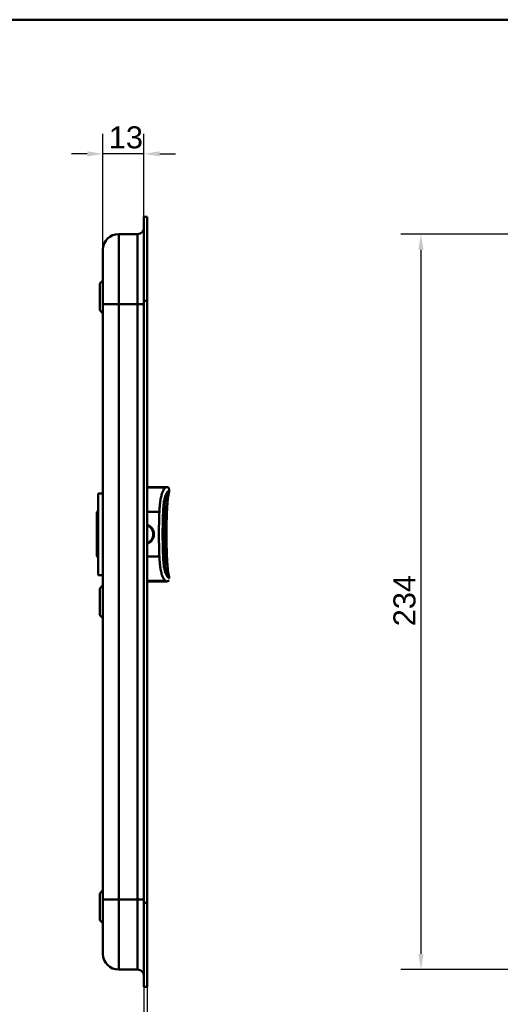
# Model space of a CAD drawing. Header units: millimetres. Extents: x 20 to 833, y 20 to 574.
# Tile 11 of 12: x 383 to 536, y 261 to 574. Entities that reach past the tile are written whole.
import ezdxf

# ---------------------------------------------------------------- set-up
doc = ezdxf.new("R2010")
doc.units = ezdxf.units.MM
doc.header["$LTSCALE"] = 2
for name, color, linetype, lineweight in [('Bemaßungen(DIN)', 7, 'Continuous', 25), ('Sichtbare Kanten(DIN)', 7, 'Continuous', 50), ('Sichtbare tangentiale Kanten(DIN)', 7, 'Continuous', 50), ('Skizziergeometrie(DIN)', 7, 'Continuous', 50)]:
    doc.layers.add(name, color=color, linetype=linetype, lineweight=lineweight)
doc.styles.add('STANDARD-DIN~0', font='arial.ttf')
doc.dimstyles.new('CAD-LAN', dxfattribs={"dimscale": 2, "dimtxt": 3.5, "dimasz": 2.5, "dimexe": 3.175, "dimexo": 0, "dimgap": 0.8, "dimtad": 1, "dimrnd": 1e-08, "dimtxsty": 'STANDARD-DIN~0', "dimcen": 0.09, "dimdle": 10, "dimclrd": 250, "dimclre": 250, "dimclrt": 250, "dimadec": 0, "dimazin": 2, "dimtfac": 1, "dimtmove": 0, "dimatfit": 3, "dimfxl": 1, "dimtolj": 1, "dimtzin": 0, "dimlwd": 25, "dimlwe": 25, "dimarcsym": 0})

# ---------------------------------------------------------------- blocks, each defined once
blk = doc.blocks.new('Ränder Standardrahmen')
at = {"layer": 'Skizziergeometrie(DIN)', "flags": 128}
blk.add_lwpolyline([(10, 10), (10, 287), (410, 287), (410, 10), (10, 10)], dxfattribs=at)
blk = doc.blocks.new('*D18')
at = {"layer": 'Bemaßungen(DIN)', "color": 250, "linetype": 'Continuous', "lineweight": 25, "true_color": 0x3f3f3f, "transparency": 16777216}
for p, q in [((409.8, 500.82), (409.8, 537.67)), ((422.83, 511.32), (422.83, 537.67)), ((404.8, 531.32), (399.8, 531.32)), ((422.83, 531.32), (409.8, 531.32)), ((427.83, 531.32), (432.83, 531.32))]:
    blk.add_line(p, q, dxfattribs=at)
at = {"layer": 'Bemaßungen(DIN)', "color": 250, "linetype": 'Continuous', "true_color": 0x3f3f3f, "transparency": 16777216}
for points in [[(404.8, 532.15), (404.8, 530.49), (409.8, 531.32)], [(427.83, 532.15), (427.83, 530.49), (422.83, 531.32)]]:
    blk.add_solid(points, dxfattribs=at)
at = {"layer": 'Defpoints', "color": 0, "linetype": 'Continuous', "transparency": 16777216}
for p in [(409.8, 531.32), (422.83, 511.32), (409.8, 500.82)]:
    blk.add_point(p, dxfattribs=at)
at = {"layer": 'Bemaßungen(DIN)', "color": 250, "linetype": 'Continuous', "lineweight": 25, "true_color": 0x3f3f3f, "transparency": 16777216, "insert": (411.63, 540.07), "char_height": 7, "attachment_point": 1, "style": 'STANDARD-DIN~0'}
blk.add_mtext('\\A1;13', dxfattribs=at)
blk = doc.blocks.new('*D19')
at = {"layer": 'Bemaßungen(DIN)', "color": 250, "linetype": 'Continuous', "lineweight": 25, "true_color": 0x3f3f3f, "transparency": 16777216}
for p, q in [((422.83, 266.32), (422.83, 239.97)), ((423.8, 266.32), (423.8, 239.97)), ((417.83, 246.32), (412.83, 246.32)), ((422.83, 246.32), (423.8, 246.32)), ((428.8, 246.32), (433.8, 246.32))]:
    blk.add_line(p, q, dxfattribs=at)
at = {"layer": 'Bemaßungen(DIN)', "color": 250, "linetype": 'Continuous', "true_color": 0x3f3f3f, "transparency": 16777216}
for points in [[(417.83, 247.15), (417.83, 245.49), (422.83, 246.32)], [(428.8, 247.15), (428.8, 245.49), (423.8, 246.32)]]:
    blk.add_solid(points, dxfattribs=at)
at = {"layer": 'Defpoints', "color": 0, "linetype": 'Continuous', "transparency": 16777216}
for p in [(422.83, 266.32), (423.8, 266.32), (423.8, 246.32)]:
    blk.add_point(p, dxfattribs=at)
at = {"layer": 'Bemaßungen(DIN)', "color": 250, "linetype": 'Continuous', "lineweight": 25, "true_color": 0x3f3f3f, "transparency": 16777216, "insert": (422.03, 254.95), "char_height": 7, "attachment_point": 1, "style": 'STANDARD-DIN~0'}
blk.add_mtext('\\A1;1', dxfattribs=at)
blk = doc.blocks.new('*D25')
at = {"layer": 'Bemaßungen(DIN)', "color": 250, "linetype": 'Continuous', "lineweight": 25, "true_color": 0x3f3f3f, "transparency": 16777216}
for p, q in [((578.87, 505.82), (504.52, 505.82)), ((510.87, 500.82), (510.87, 276.82)), ((578.87, 271.82), (504.52, 271.82))]:
    blk.add_line(p, q, dxfattribs=at)
at = {"layer": 'Bemaßungen(DIN)', "color": 250, "linetype": 'Continuous', "true_color": 0x3f3f3f, "transparency": 16777216}
for points in [[(510.04, 500.82), (511.7, 500.82), (510.87, 505.82)], [(510.04, 276.82), (511.7, 276.82), (510.87, 271.82)]]:
    blk.add_solid(points, dxfattribs=at)
at = {"layer": 'Defpoints', "color": 0, "linetype": 'Continuous', "transparency": 16777216}
for p in [(578.87, 505.82), (510.87, 271.82), (578.87, 271.82)]:
    blk.add_point(p, dxfattribs=at)
at = {"layer": 'Bemaßungen(DIN)', "color": 250, "linetype": 'Continuous', "lineweight": 25, "true_color": 0x3f3f3f, "transparency": 16777216, "insert": (502.12, 381.04), "char_height": 7, "attachment_point": 1, "rotation": 90, "style": 'STANDARD-DIN~0'}
blk.add_mtext('\\A1;234', dxfattribs=at)

msp = doc.modelspace()

# ---------------------------------------------------------------- linework, layer by layer
at = {"layer": 'Sichtbare Kanten(DIN)'}
for p, q in [((422.833, 484.537), (422.833, 511.321)), ((423.803, 511.321), (422.833, 511.321)), ((423.803, 511.321), (423.803, 484.537)), ((422.803, 484.537), (422.803, 510.321)), ((422.833, 510.321), (422.803, 510.321)), ((420.803, 505.821), (414.803, 505.821)), ((408.803, 490.071), (409.803, 491.071)), ((408.803, 481.571), (408.803, 490.071)), ((409.803, 483.537), (409.803, 294.105)), ((422.803, 293.105), (422.803, 484.537)), ((422.833, 293.106), (422.833, 484.537)), ((423.803, 484.537), (423.803, 293.106)), ((408.803, 481.571), (409.803, 480.571)), ((408.303, 423.321), (408.303, 397.321)), ((408.303, 423.321), (409.803, 423.321)), ((429.812, 425.318), (423.803, 425.318)), ((429.812, 425.318), (429.812, 425.318)), ((430.802, 424.328), (430.802, 423.87)), ((430.802, 424.328), (430.802, 424.328)), ((430.802, 423.868), (430.802, 423.868)), ((429.47, 420.38), (429.47, 420.381)), ((407.803, 417.321), (408.303, 417.821)), ((407.803, 417.321), (407.803, 403.321)), ((407.803, 403.321), (408.303, 402.821)), ((429.47, 400.253), (429.47, 400.253)), ((408.303, 397.321), (409.803, 397.321)), ((429.812, 395.318), (423.803, 395.318)), ((430.802, 396.766), (430.802, 396.308)), ((408.803, 393.071), (409.803, 394.071)), ((408.803, 384.571), (408.803, 393.071)), ((408.803, 384.571), (409.803, 383.571)), ((408.803, 296.071), (409.803, 297.071)), ((408.803, 287.571), (408.803, 296.071)), ((422.803, 267.321), (422.803, 293.105)), ((422.833, 266.321), (422.833, 293.106)), ((423.803, 293.106), (423.803, 266.321)), ((408.803, 287.571), (409.803, 286.571)), ((420.803, 271.821), (414.803, 271.821)), ((422.803, 267.321), (422.833, 267.321)), ((423.803, 266.321), (422.833, 266.321))]:
    msp.add_line(p, q, dxfattribs=at)
for points, degree in [([(422.803, 507.821), (422.802, 506.716), (421.907, 505.821), (420.803, 505.821)], 3), ([(409.803, 500.821), (409.803, 503.583), (412.041, 505.821), (414.803, 505.821)], 3), ([(429.812, 425.318), (429.812, 425.318), (429.812, 425.318), (429.812, 425.318), (429.812, 425.318), (429.812, 425.318)], 5), ([(430.752, 423.545), (430.752, 423.546), (430.752, 423.546), (430.753, 423.546), (430.753, 423.547), (430.753, 423.547)], 5), ([(430.802, 424.328), (430.802, 424.328), (430.802, 424.328), (430.802, 424.328), (430.802, 424.328), (430.802, 424.328)], 5), ([(430.802, 423.87), (430.802, 423.87), (430.802, 423.87), (430.802, 423.87), (430.802, 423.87), (430.802, 423.87)], 5), ([(430.253, 419.621), (430.19, 418.717), (430.137, 417.73), (430.093, 416.676), (430.058, 415.572), (430.032, 414.435)], 5), ([(430.032, 406.209), (430.058, 405.067), (430.093, 403.959), (430.137, 402.902), (430.191, 401.912), (430.253, 401.005)], 5), ([(424.593, 395.318), (424.529, 395.318), (424.463, 395.318), (424.397, 395.318), (424.33, 395.318), (424.263, 395.318)], 5), ([(429.812, 395.318), (429.812, 395.318), (429.812, 395.318), (429.812, 395.318)], 3), ([(430.29, 395.349), (429.906, 395.264), (429.972, 395.317), (429.817, 395.318)], 3), ([(430.753, 397.089), (430.753, 397.089), (430.753, 397.089), (430.752, 397.09), (430.752, 397.09), (430.752, 397.091)], 5), ([(430.802, 396.767), (430.802, 396.767), (430.802, 396.767), (430.802, 396.767)], 3), ([(430.802, 396.766), (430.802, 396.766), (430.802, 396.766), (430.802, 396.766), (430.802, 396.766), (430.802, 396.766)], 5), ([(414.803, 271.821), (412.041, 271.821), (409.803, 274.06), (409.803, 276.821)], 3), ([(422.803, 269.821), (422.803, 270.926), (421.907, 271.821), (420.803, 271.821)], 3)]:
    msp.add_open_spline(points, degree=degree, dxfattribs=at)
for points, knots in [([(409.803, 500.821), (409.803, 500.821), (409.803, 500.821), (409.803, 500.821), (409.803, 500.821), (409.803, 500.821), (409.803, 500.812), (409.803, 500.807), (409.803, 500.8), (409.803, 500.789), (409.803, 500.779), (409.803, 500.765), (409.803, 500.747), (409.803, 500.746), (409.803, 500.746), (409.803, 500.745), (409.803, 500.708), (409.803, 500.654), (409.803, 500.575), (409.803, 500.574), (409.803, 500.573), (409.803, 500.572), (409.803, 500.492), (409.803, 500.388), (409.803, 500.254), (409.803, 500.253), (409.803, 500.252), (409.803, 500.251), (409.803, 500.115), (409.803, 499.947), (409.803, 499.747), (409.803, 499.746), (409.803, 499.745), (409.803, 499.743), (409.803, 499.542), (409.803, 499.303), (409.803, 499.031), (409.803, 498.76), (409.803, 498.451), (409.803, 498.11), (409.803, 497.769), (409.803, 497.393), (409.803, 496.986), (409.803, 496.581), (409.803, 496.141), (409.803, 495.676), (409.803, 495.212), (409.803, 494.717), (409.803, 494.201), (409.803, 493.688), (409.803, 493.149), (409.803, 492.596), (409.803, 492.044), (409.803, 491.471), (409.803, 490.891), (409.803, 490.886), (409.803, 490.882), (409.803, 490.878), (409.803, 490.299), (409.803, 489.707), (409.803, 489.112), (409.803, 489.103), (409.803, 489.095), (409.803, 489.086), (409.803, 488.489), (409.803, 487.886), (409.803, 487.26), (409.803, 487.253), (409.803, 487.245), (409.803, 487.238), (409.803, 486.926), (409.803, 486.625), (409.803, 486.316), (409.803, 485.998), (409.803, 485.682), (409.803, 485.367), (409.803, 484.755), (409.803, 484.145), (409.803, 483.537)], [0, 0, 0, 0, 0.0075325, 0.0075325, 0.0075325, 0.1836207, 0.1836207, 0.1836207, 0.2762788, 0.2762788, 0.2762788, 0.3665136, 0.3665136, 0.3665136, 0.3686273, 0.3686273, 0.3686273, 0.5500633, 0.5500633, 0.5500633, 0.5527911, 0.5527911, 0.5527911, 0.7354644, 0.7354644, 0.7354644, 0.7370886, 0.7370886, 0.7370886, 0.9217242, 0.9217242, 0.9217242, 0.9228036, 0.9228036, 0.9228036, 1.1089772, 1.1089772, 1.1089772, 1.2946929, 1.2946929, 1.2946929, 1.479917, 1.479917, 1.479917, 1.6643958, 1.6643958, 1.6643958, 1.8485335, 1.8485335, 1.8485335, 2.0316816, 2.0316816, 2.0316816, 2.2147613, 2.2147613, 2.2147613, 2.2161064, 2.2161064, 2.2161064, 2.3988701, 2.3988701, 2.3988701, 2.4015107, 2.4015107, 2.4015107, 2.5852067, 2.5852067, 2.5852067, 2.587374, 2.587374, 2.587374, 2.678885, 2.678885, 2.678885, 2.772998, 2.772998, 2.772998, 2.9555616, 2.9555616, 2.9555616, 2.9555616]), ([(429.812, 425.318), (429.814, 425.318), (429.815, 425.318), (429.82, 425.318), (429.823, 425.318), (429.834, 425.318), (429.843, 425.318), (429.895, 425.318), (429.938, 425.318), (430.04, 425.315), (430.099, 425.313), (430.226, 425.3), (430.295, 425.288), (430.413, 425.253), (430.464, 425.232), (430.56, 425.174), (430.607, 425.135), (430.672, 425.056), (430.695, 425.017), (430.752, 424.899), (430.772, 424.812), (430.79, 424.688), (430.793, 424.65), (430.797, 424.587), (430.799, 424.56), (430.8, 424.511), (430.801, 424.488), (430.802, 424.449), (430.802, 424.431), (430.802, 424.395), (430.802, 424.375), (430.802, 424.344), (430.802, 424.336), (430.802, 424.328)], [0, 0, 0, 0, 0.00047204, 0.00047204, 0.00141613, 0.00141613, 0.00387566, 0.00387566, 0.01699435, 0.01699435, 0.03450122, 0.03450122, 0.05537819, 0.05537819, 0.07148239, 0.07148239, 0.08911119, 0.08911119, 0.10237111, 0.10237111, 0.1285507, 0.1285507, 0.13988933, 0.13988933, 0.14793377, 0.14793377, 0.15573926, 0.15573926, 0.16329286, 0.16329286, 0.17107435, 0.17107435, 0.1734608, 0.1734608, 0.1734608, 0.1734608]), ([(430.752, 423.545), (430.716, 423.418), (430.673, 423.241), (430.595, 422.837), (430.558, 422.613), (430.475, 422.039), (430.432, 421.675), (430.361, 420.981), (430.331, 420.649), (430.291, 420.154), (430.279, 419.992), (430.262, 419.749), (430.256, 419.667), (430.247, 419.542), (430.244, 419.499), (430.237, 419.391), (430.233, 419.327), (430.226, 419.22), (430.223, 419.174), (430.22, 419.123), (430.219, 419.111), (430.218, 419.095), (430.218, 419.09), (430.218, 419.085), (430.218, 419.084), (430.218, 419.083), (430.218, 419.083), (430.218, 419.083)], [0, 0, 0, 0, 0.08902069, 0.08902069, 0.17261682, 0.17261682, 0.29406318, 0.29406318, 0.40181696, 0.40181696, 0.4543788, 0.4543788, 0.48114329, 0.48114329, 0.49549616, 0.49549616, 0.51703991, 0.51703991, 0.53325541, 0.53325541, 0.53865266, 0.53865266, 0.54242764, 0.54242764, 0.5446358, 0.5446358, 0.54478767, 0.54478767, 0.54478767, 0.54478767]), ([(430.802, 423.87), (430.802, 423.869), (430.802, 423.869), (430.802, 423.867), (430.802, 423.867), (430.802, 423.865), (430.802, 423.864), (430.802, 423.862), (430.802, 423.861), (430.802, 423.858), (430.802, 423.856), (430.802, 423.851), (430.802, 423.848), (430.802, 423.837), (430.802, 423.831), (430.802, 423.808), (430.801, 423.796), (430.8, 423.763), (430.799, 423.762), (430.797, 423.741), (430.796, 423.721), (430.786, 423.672), (430.783, 423.658), (430.777, 423.632), (430.775, 423.624), (430.771, 423.61), (430.77, 423.606), (430.767, 423.598), (430.766, 423.594), (430.764, 423.585), (430.763, 423.582), (430.762, 423.578), (430.761, 423.577), (430.761, 423.575), (430.761, 423.574), (430.76, 423.573), (430.76, 423.572), (430.76, 423.57), (430.759, 423.569), (430.759, 423.567), (430.758, 423.566), (430.758, 423.564), (430.757, 423.563), (430.757, 423.561), (430.756, 423.56), (430.755, 423.556), (430.755, 423.555), (430.754, 423.551), (430.753, 423.549), (430.753, 423.547)], [0, 0, 0, 0, 0.00020178, 0.00020178, 0.00045598, 0.00045598, 0.00082774, 0.00082774, 0.0014627, 0.0014627, 0.00272413, 0.00272413, 0.00570561, 0.00570561, 0.01444933, 0.01444933, 0.04068388, 0.04068388, 0.11936908, 0.11936908, 0.22127195, 0.22127195, 0.25947303, 0.25947303, 0.2738002, 0.2738002, 0.27917407, 0.27917407, 0.28321518, 0.28321518, 0.28471707, 0.28471707, 0.28504102, 0.28504102, 0.28531659, 0.28531659, 0.28551406, 0.28551406, 0.28584684, 0.28584684, 0.2861664, 0.2861664, 0.28656522, 0.28656522, 0.28716052, 0.28716052, 0.28818803, 0.28818803, 0.289596, 0.289596, 0.289596, 0.289596]), ([(429.476, 420.419), (429.476, 420.419), (429.476, 420.419), (429.476, 420.419), (429.476, 420.418), (429.475, 420.416), (429.475, 420.414), (429.474, 420.411), (429.474, 420.408), (429.473, 420.4), (429.472, 420.393), (429.467, 420.366), (429.464, 420.345), (429.452, 420.26), (429.442, 420.195), (429.406, 419.932), (429.382, 419.729), (429.308, 419.008), (429.273, 418.477), (429.194, 416.893), (429.158, 415.836), (429.044, 411.606), (429.049, 408.428), (429.193, 403.779), (429.224, 402.264), (429.408, 400.696), (429.426, 400.553), (429.454, 400.362), (429.461, 400.31), (429.47, 400.252), (429.472, 400.242), (429.474, 400.23), (429.474, 400.227), (429.475, 400.221), (429.475, 400.219), (429.476, 400.216), (429.476, 400.216), (429.476, 400.215), (429.476, 400.215), (429.476, 400.215), (429.476, 400.215), (429.476, 400.215)], [0.0040212, 0.0040212, 0.0040212, 0.0040212, 0.0041074, 0.0041074, 0.0042896, 0.0042896, 0.0050199, 0.0050199, 0.0057949, 0.0057949, 0.0081207, 0.0081207, 0.0150954, 0.0150954, 0.0360191, 0.0360191, 0.0988747, 0.0988747, 0.2578148, 0.2578148, 0.5751314, 0.5751314, 1.5274726, 1.5274726, 1.9707272, 1.9707272, 2.015649, 2.015649, 2.0323683, 2.0323683, 2.0355024, 2.0355024, 2.0366777, 2.0366777, 2.0375615, 2.0375615, 2.0377273, 2.0377273, 2.037908, 2.037908, 2.0379983, 2.0379983, 2.0379983, 2.0379983]), ([(430.032, 414.435), (430.032, 414.435), (430.032, 414.434), (430.032, 414.431), (430.032, 414.429), (430.032, 414.423), (430.032, 414.419), (430.032, 414.409), (430.032, 414.403), (430.031, 414.384), (430.031, 414.371), (430.03, 414.333), (430.03, 414.307), (430.028, 414.219), (430.026, 414.155), (430.021, 413.913), (430.018, 413.732), (430.005, 413.008), (429.998, 412.463), (429.98, 410.284), (429.987, 408.642), (430.018, 406.878), (430.021, 406.742), (430.025, 406.538), (430.026, 406.47), (430.029, 406.367), (430.029, 406.333), (430.031, 406.282), (430.031, 406.264), (430.032, 406.239), (430.032, 406.231), (430.032, 406.22), (430.032, 406.216), (430.032, 406.212), (430.032, 406.211), (430.032, 406.209), (430.032, 406.209), (430.032, 406.209)], [0, 0, 0, 0, 0.00142191, 0.00142191, 0.0028282, 0.0028282, 0.00452622, 0.00452622, 0.00701664, 0.00701664, 0.01124291, 0.01124291, 0.01955614, 0.01955614, 0.03882367, 0.03882367, 0.09334656, 0.09334656, 0.25678964, 0.25678964, 0.74725426, 0.74725426, 0.78828896, 0.78828896, 0.80914553, 0.80914553, 0.81992388, 0.81992388, 0.8256601, 0.8256601, 0.82884217, 0.82884217, 0.83065789, 0.83065789, 0.83166443, 0.83166443, 0.83272324, 0.83272324, 0.83272324, 0.83272324]), ([(423.803, 407.493), (423.853, 407.51), (423.903, 407.529), (423.952, 407.55), (424.002, 407.571), (424.051, 407.593), (424.1, 407.616), (424.228, 407.677), (424.352, 407.748), (424.47, 407.827), (424.633, 407.936), (424.785, 408.061), (424.924, 408.2), (425.002, 408.277), (425.075, 408.359), (425.144, 408.445), (425.198, 408.513), (425.249, 408.582), (425.297, 408.654), (425.406, 408.817), (425.499, 408.991), (425.574, 409.173), (425.639, 409.33), (425.691, 409.492), (425.728, 409.657), (425.734, 409.683), (425.74, 409.709), (425.745, 409.736), (425.783, 409.928), (425.802, 410.125), (425.802, 410.321), (425.802, 410.517), (425.783, 410.714), (425.745, 410.906), (425.739, 410.938), (425.732, 410.97), (425.725, 411.002), (425.687, 411.161), (425.637, 411.318), (425.574, 411.469), (425.499, 411.651), (425.406, 411.825), (425.297, 411.988), (425.247, 412.063), (425.194, 412.136), (425.137, 412.206), (425.07, 412.288), (424.999, 412.367), (424.924, 412.443), (424.785, 412.581), (424.633, 412.706), (424.47, 412.815), (424.349, 412.896), (424.222, 412.968), (424.091, 413.031), (424.045, 413.053), (423.999, 413.073), (423.952, 413.092), (423.903, 413.113), (423.853, 413.132), (423.803, 413.15)], [0.10630955, 0.10630955, 0.10630955, 0.10630955, 0.1229601, 0.1229601, 0.1229601, 0.13990222, 0.13990222, 0.13990222, 0.18444015, 0.18444015, 0.18444015, 0.2459202, 0.2459202, 0.2459202, 0.28039565, 0.28039565, 0.28039565, 0.30740025, 0.30740025, 0.30740025, 0.3688803, 0.3688803, 0.3688803, 0.42198905, 0.42198905, 0.42198905, 0.43036035, 0.43036035, 0.43036035, 0.4918404, 0.4918404, 0.4918404, 0.55332045, 0.55332045, 0.55332045, 0.56350204, 0.56350204, 0.56350204, 0.6148005, 0.6148005, 0.6148005, 0.67628055, 0.67628055, 0.67628055, 0.70445956, 0.70445956, 0.70445956, 0.7377606, 0.7377606, 0.7377606, 0.79924065, 0.79924065, 0.79924065, 0.84487176, 0.84487176, 0.84487176, 0.8607207, 0.8607207, 0.8607207, 0.87738493, 0.87738493, 0.87738493, 0.87738493]), ([(430.218, 401.546), (430.218, 401.546), (430.218, 401.546), (430.218, 401.544), (430.218, 401.542), (430.219, 401.535), (430.219, 401.529), (430.22, 401.515), (430.221, 401.504), (430.223, 401.474), (430.224, 401.453), (430.228, 401.392), (430.23, 401.35), (430.241, 401.193), (430.249, 401.075), (430.282, 400.601), (430.31, 400.239), (430.388, 399.363), (430.442, 398.846), (430.544, 398.112), (430.582, 397.868), (430.667, 397.424), (430.713, 397.228), (430.752, 397.091)], [0.07118589, 0.07118589, 0.07118589, 0.07118589, 0.07209238, 0.07209238, 0.07487516, 0.07487516, 0.07808831, 0.07808831, 0.08276394, 0.08276394, 0.09074374, 0.09074374, 0.10552822, 0.10552822, 0.1444136, 0.1444136, 0.26089756, 0.26089756, 0.42984584, 0.42984584, 0.51900362, 0.51900362, 0.61515877, 0.61515877, 0.61515877, 0.61515877]), ([(425.481, 395.318), (425.481, 395.318), (425.481, 395.318), (425.48, 395.318), (425.48, 395.318), (425.48, 395.318), (425.479, 395.318), (425.479, 395.318), (425.478, 395.318), (425.476, 395.318), (425.474, 395.318), (425.468, 395.318), (425.464, 395.318), (425.437, 395.318), (425.414, 395.318), (425.266, 395.318), (425.137, 395.318), (424.917, 395.318), (424.827, 395.318), (424.704, 395.318), (424.674, 395.318), (424.632, 395.318), (424.621, 395.318), (424.607, 395.318), (424.603, 395.318), (424.598, 395.318), (424.597, 395.318), (424.595, 395.318), (424.595, 395.318), (424.594, 395.318), (424.594, 395.318), (424.594, 395.318), (424.594, 395.318), (424.593, 395.318)], [0, 0, 0, 0, 0.00003114, 0.00003114, 0.00007257, 0.00007257, 0.00029353, 0.00029353, 0.00058809, 0.00058809, 0.00137355, 0.00137355, 0.00346809, 0.00346809, 0.01463911, 0.01463911, 0.07423574, 0.07423574, 0.11396212, 0.11396212, 0.12720268, 0.12720268, 0.13161632, 0.13161632, 0.13308776, 0.13308776, 0.13357844, 0.13357844, 0.13374211, 0.13374211, 0.13380467, 0.13380467, 0.13385488, 0.13385488, 0.13385488, 0.13385488]), ([(426.696, 395.318), (426.534, 395.318), (426.361, 395.318), (425.957, 395.318), (425.713, 395.318), (425.481, 395.318)], [2.43587844, 2.43587844, 2.43587844, 2.43587844, 2.53408868, 2.53408868, 2.65113811, 2.65113811, 2.65113811, 2.65113811]), ([(428.027, 395.318), (427.936, 395.318), (427.84, 395.318), (427.635, 395.318), (427.528, 395.318), (427.414, 395.318)], [2.10471617, 2.10471617, 2.10471617, 2.10471617, 2.19043211, 2.19043211, 2.27528809, 2.27528809, 2.27528809, 2.27528809]), ([(430.752, 395.756), (430.752, 395.756), (430.751, 395.754), (430.742, 395.726), (430.731, 395.66), (430.629, 395.526), (430.595, 395.488), (430.478, 395.409), (430.407, 395.366), (430.182, 395.331), (430.129, 395.325), (430.023, 395.32), (429.982, 395.319), (429.912, 395.318), (429.887, 395.318), (429.845, 395.318), (429.828, 395.318), (429.812, 395.318)], [0.40443963, 0.40443963, 0.40443963, 0.40443963, 0.4813832, 0.4813832, 0.87820262, 0.87820262, 1.01048519, 1.01048519, 1.13840511, 1.13840511, 1.17024036, 1.17024036, 1.18623066, 1.18623066, 1.19416471, 1.19416471, 1.19909643, 1.19909643, 1.19909643, 1.19909643]), ([(429.812, 395.318), (429.837, 395.318), (429.863, 395.318), (429.911, 395.318), (429.934, 395.318), (429.983, 395.319), (430.008, 395.32), (430.064, 395.322), (430.093, 395.324), (430.162, 395.329), (430.197, 395.333), (430.282, 395.346), (430.323, 395.356), (430.425, 395.386), (430.467, 395.407), (430.574, 395.467), (430.598, 395.496), (430.658, 395.557), (430.62, 395.501), (430.483, 395.414), (430.429, 395.386), (430.308, 395.352), (430.261, 395.342), (430.165, 395.33), (430.129, 395.326), (430.059, 395.322), (430.033, 395.321), (429.982, 395.319), (429.963, 395.319), (429.926, 395.318), (429.912, 395.318), (429.885, 395.318), (429.875, 395.318), (429.856, 395.318), (429.848, 395.318), (429.836, 395.318), (429.831, 395.318), (429.822, 395.318), (429.817, 395.318), (429.812, 395.318)], [0, 0, 0, 0, 0.0075614, 0.0075614, 0.0152672, 0.0152672, 0.0249481, 0.0249481, 0.0390199, 0.0390199, 0.0619204, 0.0619204, 0.1031333, 0.1031333, 0.1856183, 0.1856183, 0.3796224, 0.3796224, 0.9579449, 0.9579449, 1.200647, 1.200647, 1.3228959, 1.3228959, 1.384678, 1.384678, 1.4161368, 1.4161368, 1.4323902, 1.4323902, 1.4409977, 1.4409977, 1.4457069, 1.4457069, 1.448333, 1.448333, 1.4497614, 1.4497614, 1.4512393, 1.4512393, 1.4512393, 1.4512393]), ([(430.753, 397.089), (430.754, 397.085), (430.755, 397.082), (430.757, 397.075), (430.757, 397.073), (430.758, 397.07), (430.758, 397.069), (430.759, 397.067), (430.759, 397.067), (430.76, 397.065), (430.76, 397.064), (430.761, 397.062), (430.761, 397.061), (430.761, 397.059), (430.762, 397.058), (430.762, 397.055), (430.763, 397.054), (430.764, 397.051), (430.764, 397.049), (430.765, 397.045), (430.766, 397.042), (430.768, 397.035), (430.769, 397.031), (430.773, 397.017), (430.775, 397.009), (430.783, 396.981), (430.786, 396.965), (430.797, 396.908), (430.798, 396.889), (430.799, 396.871), (430.8, 396.867), (430.801, 396.85), (430.801, 396.842), (430.802, 396.824), (430.802, 396.817), (430.802, 396.804), (430.802, 396.799), (430.802, 396.791), (430.802, 396.788), (430.802, 396.782), (430.802, 396.78), (430.802, 396.776), (430.802, 396.775), (430.802, 396.772), (430.802, 396.771), (430.802, 396.769), (430.802, 396.769), (430.802, 396.767), (430.802, 396.767), (430.802, 396.766)], [0, 0, 0, 0, 0.00266176, 0.00266176, 0.00332011, 0.00332011, 0.00370331, 0.00370331, 0.00391673, 0.00391673, 0.0042525, 0.0042525, 0.00457083, 0.00457083, 0.00496596, 0.00496596, 0.00555341, 0.00555341, 0.00656312, 0.00656312, 0.00857428, 0.00857428, 0.01330261, 0.01330261, 0.02696942, 0.02696942, 0.06793692, 0.06793692, 0.1909068, 0.1909068, 0.23943833, 0.23943833, 0.26385059, 0.26385059, 0.27619448, 0.27619448, 0.28242946, 0.28242946, 0.28559113, 0.28559113, 0.28721296, 0.28721296, 0.28806085, 0.28806085, 0.2885129, 0.2885129, 0.2887545, 0.2887545, 0.28900897, 0.28900897, 0.28900897, 0.28900897]), ([(409.803, 294.105), (409.803, 293.865), (409.803, 293.624), (409.803, 293.383), (409.803, 293.235), (409.803, 293.088), (409.803, 292.94), (409.803, 292.866), (409.803, 292.792), (409.803, 292.718), (409.803, 292.645), (409.803, 292.571), (409.803, 292.497), (409.803, 292.423), (409.803, 292.349), (409.803, 292.276), (409.803, 291.963), (409.803, 291.65), (409.803, 291.33), (409.803, 291.018), (409.803, 290.716), (409.803, 290.404), (409.803, 290.397), (409.803, 290.39), (409.803, 290.382), (409.803, 289.756), (409.803, 289.154), (409.803, 288.556), (409.803, 288.547), (409.803, 288.539), (409.803, 288.53), (409.803, 287.936), (409.803, 287.344), (409.803, 286.764), (409.803, 286.76), (409.803, 286.756), (409.803, 286.752), (409.803, 286.172), (409.803, 285.598), (409.803, 285.046), (409.803, 284.493), (409.803, 283.954), (409.803, 283.441), (409.803, 282.926), (409.803, 282.432), (409.803, 281.968), (409.803, 281.503), (409.803, 281.062), (409.803, 280.656), (409.803, 280.249), (409.803, 279.873), (409.803, 279.533), (409.803, 279.191), (409.803, 278.883), (409.803, 278.611), (409.803, 278.339), (409.803, 278.101), (409.803, 277.899), (409.803, 277.898), (409.803, 277.897), (409.803, 277.895), (409.803, 277.695), (409.803, 277.528), (409.803, 277.392), (409.803, 277.391), (409.803, 277.389), (409.803, 277.388), (409.803, 277.254), (409.803, 277.15), (409.803, 277.071), (409.803, 277.069), (409.803, 277.068), (409.803, 277.067), (409.803, 276.989), (409.803, 276.935), (409.803, 276.897), (409.803, 276.896), (409.803, 276.896), (409.803, 276.896), (409.803, 276.877), (409.803, 276.864), (409.803, 276.853), (409.803, 276.842), (409.803, 276.835), (409.803, 276.83), (409.803, 276.822), (409.803, 276.821), (409.803, 276.821)], [0, 0, 0, 0, 0.0722627, 0.0722627, 0.0722627, 0.1165652, 0.1165652, 0.1165652, 0.1387165, 0.1387165, 0.1387165, 0.1608678, 0.1608678, 0.1608678, 0.1830113, 0.1830113, 0.1830113, 0.2766978, 0.2766978, 0.2766978, 0.3682092, 0.3682092, 0.3682092, 0.3703765, 0.3703765, 0.3703765, 0.5540731, 0.5540731, 0.5540731, 0.5567136, 0.5567136, 0.5567136, 0.7394778, 0.7394778, 0.7394778, 0.740823, 0.740823, 0.740823, 0.9239034, 0.9239034, 0.9239034, 1.1070524, 1.1070524, 1.1070524, 1.2909149, 1.2909149, 1.2909149, 1.4756704, 1.4756704, 1.4756704, 1.6608948, 1.6608948, 1.6608948, 1.8466108, 1.8466108, 1.8466108, 2.032785, 2.032785, 2.032785, 2.0338644, 2.0338644, 2.0338644, 2.2185007, 2.2185007, 2.2185007, 2.220125, 2.220125, 2.220125, 2.4027992, 2.4027992, 2.4027992, 2.4055271, 2.4055271, 2.4055271, 2.5869644, 2.5869644, 2.5869644, 2.5890782, 2.5890782, 2.5890782, 2.6793139, 2.6793139, 2.6793139, 2.7720228, 2.7720228, 2.7720228, 2.9310826, 2.9310826, 2.9310826, 2.9310826])]:
    msp.add_open_spline(points, degree=3, knots=knots, dxfattribs=at)
at = {"layer": 'Sichtbare tangentiale Kanten(DIN)'}
for p, q in [((414.803, 505.821), (414.803, 483.537)), ((420.803, 483.537), (420.803, 505.821)), ((414.803, 483.537), (414.803, 294.106)), ((420.803, 483.537), (414.803, 483.537)), ((420.803, 294.106), (420.803, 483.537)), ((422.833, 484.537), (422.803, 484.537)), ((423.803, 484.537), (422.833, 484.537)), ((423.803, 425.151), (429.695, 425.151)), ((430.691, 423.705), (430.69, 424.164)), ((423.803, 417.398), (427.73, 417.398)), ((429.163, 417.398), (428.907, 417.398)), ((423.803, 403.238), (427.73, 403.238)), ((429.163, 403.238), (428.907, 403.238)), ((423.803, 395.484), (429.695, 395.484)), ((430.691, 396.93), (430.69, 396.471)), ((414.803, 294.106), (420.803, 294.106)), ((414.803, 294.105), (414.803, 271.821)), ((420.803, 271.821), (420.803, 294.106)), ((422.833, 293.105), (422.803, 293.105)), ((423.803, 293.106), (422.833, 293.106))]:
    msp.add_line(p, q, dxfattribs=at)
for centre, major_axis, ratio, start_param, end_param in [((431.665, 399.894), (-0.676, 24.076), 0.0698461, 0.2143468, 0.601486), ((431.661, 420.687), (-0.673, -24.021), 0.0699032, 5.6809808, 6.0685958)]:
    msp.add_ellipse(centre, major_axis=major_axis, ratio=ratio, start_param=start_param, end_param=end_param, dxfattribs=at)
for points, degree in [([(414.803, 483.537), (412.041, 483.537), (409.803, 483.537), (409.803, 483.537)], 3), ([(422.803, 483.537), (422.803, 483.537), (421.907, 483.537), (420.803, 483.537)], 3), ([(429.71, 417.398), (429.742, 418.063), (429.772, 418.638), (429.848, 419.151), (429.951, 419.519), (430.043, 419.724), (430.106, 419.716), (430.156, 419.718)], 7), ([(430.156, 419.718), (429.93, 416.643), (429.817, 412.54), (429.817, 408.095), (429.93, 403.993), (430.156, 400.918)], 5), ([(429.222, 417.398), (429.245, 417.398), (429.338, 417.398), (429.467, 417.398), (429.601, 417.398), (429.71, 417.398)], 5), ([(429.71, 403.238), (429.577, 406.068), (429.534, 408.902), (429.535, 411.734), (429.577, 414.568), (429.71, 417.398)], 5), ([(429.222, 403.238), (429.245, 403.238), (429.338, 403.238), (429.467, 403.238), (429.601, 403.238), (429.71, 403.238)], 5), ([(429.71, 403.238), (429.742, 402.573), (429.772, 401.997), (429.848, 401.486), (429.951, 401.115), (430.043, 400.912), (430.106, 400.919), (430.156, 400.918)], 7), ([(414.803, 294.105), (412.041, 294.105), (409.803, 294.105), (409.803, 294.105)], 3), ([(422.803, 294.106), (422.802, 294.106), (421.907, 294.106), (420.803, 294.106)], 3)]:
    msp.add_open_spline(points, degree=degree, dxfattribs=at)
for points, degree, knots in [([(429.695, 425.151), (429.661, 425.127), (429.616, 425.101), (429.557, 425.054), (429.498, 425.006), (429.423, 424.938), (429.333, 424.826), (429.242, 424.714), (429.135, 424.559), (429.017, 424.34), (428.898, 424.121), (428.769, 423.838), (428.64, 423.483), (428.511, 423.128), (428.382, 422.7), (428.27, 422.221), (428.158, 421.743), (428.062, 421.217), (427.988, 420.684), (427.914, 420.15), (427.86, 419.609), (427.821, 419.071), (427.781, 418.533), (427.755, 417.999), (427.733, 417.47), (427.732, 417.446), (427.731, 417.422), (427.73, 417.398)], 3, [0.7182822, 0.7182822, 0.7182822, 0.7182822, 0.8785131, 0.8785131, 0.8785131, 1.0388395, 1.0388395, 1.0388395, 1.1991659, 1.1991659, 1.1991659, 1.3594922, 1.3594922, 1.3594922, 1.5198186, 1.5198186, 1.5198186, 1.680145, 1.680145, 1.680145, 1.8404714, 1.8404714, 1.8404714, 2.0007978, 2.0007978, 2.0007978, 2.0081391, 2.0081391, 2.0081391, 2.0081391]), ([(428.907, 417.398), (428.93, 417.917), (428.955, 418.424), (428.991, 418.914), (429.027, 419.404), (429.075, 419.879), (429.139, 420.332), (429.203, 420.786), (429.284, 421.218), (429.379, 421.61), (429.474, 422.002), (429.583, 422.352), (429.695, 422.651), (429.807, 422.949), (429.921, 423.195), (430.029, 423.391), (430.137, 423.586), (430.237, 423.732), (430.324, 423.838), (430.41, 423.944), (430.483, 424.012), (430.543, 424.06), (430.602, 424.107), (430.648, 424.135), (430.684, 424.16), (430.686, 424.161), (430.688, 424.163), (430.69, 424.164)], 3, [0, 0, 0, 0, 0.159971, 0.159971, 0.159971, 0.3202974, 0.3202974, 0.3202974, 0.4806238, 0.4806238, 0.4806238, 0.6409502, 0.6409502, 0.6409502, 0.8012765, 0.8012765, 0.8012765, 0.9616029, 0.9616029, 0.9616029, 1.1219293, 1.1219293, 1.1219293, 1.2822557, 1.2822557, 1.2822557, 1.2916213, 1.2916213, 1.2916213, 1.2916213]), ([(430.691, 423.705), (430.691, 423.705), (430.674, 423.692), (430.634, 423.664), (430.558, 423.613), (430.421, 423.49), (430.17, 423.128), (429.863, 422.435), (429.559, 421.372), (429.34, 420.072), (429.243, 419.004), (429.199, 418.198), (429.174, 417.665), (429.163, 417.398)], 5, [0, 0, 0, 0, 0, 0, 0.0004489, 0.1333037, 0.2661584, 0.3990131, 0.5318678, 0.6647225, 0.7975772, 0.9304319, 1.0644705, 1.0644705, 1.0644705, 1.0644705, 1.0644705, 1.0644705]), ([(429.47, 420.381), (429.495, 420.544), (429.561, 420.94), (429.685, 421.539), (429.885, 422.24), (430.146, 422.848), (430.382, 423.197), (430.515, 423.318), (430.59, 423.368), (430.629, 423.396), (430.646, 423.409)], 5, [19.19140604, 19.19140604, 19.19140604, 19.19140604, 19.19140604, 19.19140604, 19.28115054, 19.41400525, 19.54685995, 19.67971465, 19.81256935, 19.94535719, 19.94535719, 19.94535719, 19.94535719, 19.94535719, 19.94535719]), ([(429.812, 425.318), (429.812, 425.318), (429.812, 425.318), (429.812, 425.317), (429.812, 425.314), (429.811, 425.305), (429.807, 425.287), (429.798, 425.264), (429.781, 425.232), (429.757, 425.203), (429.731, 425.178), (429.709, 425.161), (429.697, 425.152), (429.695, 425.152)], 5, [0.02247563, 0.02247563, 0.02247563, 0.02247563, 0.02247563, 0.02247563, 0.0885648, 0.1771296, 0.26569441, 0.35425921, 0.44282401, 0.53138881, 0.61995362, 0.70851842, 0.71828181, 0.71828181, 0.71828181, 0.71828181, 0.71828181, 0.71828181]), ([(430.646, 423.409), (430.646, 423.409), (430.658, 423.418), (430.678, 423.434), (430.703, 423.458), (430.727, 423.489), (430.741, 423.513), (430.748, 423.531), (430.751, 423.54), (430.752, 423.545), (430.752, 423.545)], 5, [19.94535764, 19.94535764, 19.94535764, 19.94535764, 19.94535764, 19.94535764, 19.94542406, 20.03315907, 20.12089408, 20.2086291, 20.29636411, 20.31199135, 20.31199135, 20.31199135, 20.31199135, 20.31199135, 20.31199135]), ([(430.69, 424.164), (430.69, 424.164), (430.701, 424.173), (430.722, 424.189), (430.747, 424.214), (430.771, 424.242), (430.788, 424.274), (430.797, 424.298), (430.801, 424.315), (430.802, 424.324), (430.802, 424.327), (430.802, 424.328), (430.802, 424.328), (430.802, 424.328)], 5, [0.00017248, 0.00017248, 0.00017248, 0.00017248, 0.00017248, 0.00017248, 0.00030268, 0.08886749, 0.17743229, 0.26599709, 0.35456189, 0.4431267, 0.5316915, 0.6202563, 0.66713726, 0.66713726, 0.66713726, 0.66713726, 0.66713726, 0.66713726]), ([(430.802, 423.87), (430.802, 423.87), (430.802, 423.87), (430.802, 423.87), (430.802, 423.868), (430.801, 423.855), (430.797, 423.842), (430.788, 423.814), (430.772, 423.785), (430.748, 423.754), (430.723, 423.73), (430.702, 423.714), (430.691, 423.705)], 5, [0.04090333, 0.04090333, 0.04090333, 0.04090333, 0.04090333, 0.04090333, 0.08482586, 0.17256087, 0.26029588, 0.3480309, 0.43576591, 0.52350093, 0.61123594, 0.69852104, 0.69852104, 0.69852104, 0.69852104, 0.69852104, 0.69852104]), ([(427.73, 417.398), (427.729, 417.378), (427.728, 417.349), (427.727, 417.324), (427.715, 417.057), (427.705, 416.789), (427.694, 416.519), (427.683, 416.226), (427.673, 415.931), (427.664, 415.636), (427.645, 415.045), (427.629, 414.451), (427.616, 413.858), (427.604, 413.266), (427.594, 412.674), (427.588, 412.084), (427.582, 411.494), (427.578, 410.906), (427.578, 410.318), (427.578, 409.73), (427.582, 409.142), (427.588, 408.552), (427.594, 407.962), (427.604, 407.37), (427.616, 406.778), (427.629, 406.185), (427.645, 405.591), (427.664, 405), (427.673, 404.704), (427.683, 404.41), (427.694, 404.116), (427.706, 403.822), (427.717, 403.53), (427.73, 403.238)], 3, [0, 0, 0, 0, 0.0074095, 0.0074095, 0.0074095, 0.0884674, 0.0884674, 0.0884674, 0.1765972, 0.1765972, 0.1765972, 0.352857, 0.352857, 0.352857, 0.5291167, 0.5291167, 0.5291167, 0.7053764, 0.7053764, 0.7053764, 0.8816361, 0.8816361, 0.8816361, 1.0578959, 1.0578959, 1.0578959, 1.2341556, 1.2341556, 1.2341556, 1.3222855, 1.3222855, 1.3222855, 1.4107319, 1.4107319, 1.4107319, 1.4107319]), ([(428.907, 403.238), (428.906, 403.263), (428.905, 403.29), (428.904, 403.316), (428.892, 403.603), (428.88, 403.892), (428.869, 404.182), (428.858, 404.473), (428.848, 404.764), (428.839, 405.057), (428.82, 405.641), (428.804, 406.229), (428.792, 406.815), (428.733, 409.576), (428.743, 412.306), (428.823, 415.064), (428.828, 415.236), (428.833, 415.408), (428.839, 415.579), (428.848, 415.871), (428.858, 416.163), (428.869, 416.453), (428.88, 416.744), (428.892, 417.033), (428.904, 417.319), (428.905, 417.345), (428.906, 417.372), (428.907, 417.398)], 3, [0, 0, 0, 0, 0.0080362, 0.0080362, 0.0080362, 0.096166, 0.096166, 0.096166, 0.1842959, 0.1842959, 0.1842959, 0.3605556, 0.3605556, 0.3605556, 1.1901476, 1.1901476, 1.1901476, 1.2418542, 1.2418542, 1.2418542, 1.3299841, 1.3299841, 1.3299841, 1.418114, 1.418114, 1.418114, 1.4261482, 1.4261482, 1.4261482, 1.4261482]), ([(429.163, 417.398), (429.163, 417.398), (429.148, 417.045), (429.12, 416.34), (429.081, 415.272), (429.045, 413.861), (429.015, 412.087), (429.007, 410.318), (429.015, 408.549), (429.045, 406.775), (429.081, 405.364), (429.12, 404.295), (429.148, 403.591), (429.163, 403.238)], 5, [0.0000012, 0.0000012, 0.0000012, 0.0000012, 0.0000012, 0.0000012, 0.0000376, 0.1769417, 0.3538457, 0.5307497, 0.7076537, 0.8845577, 1.0614618, 1.2383658, 1.415305, 1.415305, 1.415305, 1.415305, 1.415305, 1.415305]), ([(423.803, 413.364), (423.879, 413.339), (424.151, 413.238), (424.593, 413), (425.079, 412.601), (425.481, 412.112), (425.778, 411.555), (425.962, 410.95), (426.023, 410.321), (425.962, 409.692), (425.777, 409.087), (425.48, 408.53), (425.079, 408.041), (424.593, 407.642), (424.151, 407.404), (423.879, 407.304), (423.803, 407.279)], 3, [0.09942735, 0.09942735, 0.09942735, 0.09942735, 0.12296025, 0.1844403, 0.24592035, 0.3074004, 0.36888045, 0.4303605, 0.49184055, 0.5533206, 0.61480065, 0.6762807, 0.73776075, 0.7992408, 0.86072085, 0.88424066, 0.88424066, 0.88424066, 0.88424066]), ([(427.73, 403.238), (427.731, 403.214), (427.732, 403.19), (427.733, 403.165), (427.755, 402.636), (427.781, 402.103), (427.821, 401.565), (427.86, 401.027), (427.914, 400.486), (427.988, 399.952), (428.062, 399.418), (428.158, 398.893), (428.27, 398.415), (428.382, 397.936), (428.511, 397.508), (428.64, 397.153), (428.769, 396.798), (428.898, 396.515), (429.017, 396.296), (429.135, 396.077), (429.242, 395.922), (429.333, 395.81), (429.423, 395.698), (429.498, 395.629), (429.557, 395.582), (429.616, 395.535), (429.661, 395.509), (429.695, 395.484)], 3, [0, 0, 0, 0, 0.0073617, 0.0073617, 0.0073617, 0.1676881, 0.1676881, 0.1676881, 0.3280145, 0.3280145, 0.3280145, 0.488341, 0.488341, 0.488341, 0.6486674, 0.6486674, 0.6486674, 0.8089939, 0.8089939, 0.8089939, 0.9693203, 0.9693203, 0.9693203, 1.1296467, 1.1296467, 1.1296467, 1.2899503, 1.2899503, 1.2899503, 1.2899503]), ([(430.69, 396.471), (430.688, 396.473), (430.686, 396.474), (430.684, 396.476), (430.648, 396.501), (430.602, 396.528), (430.543, 396.576), (430.484, 396.623), (430.41, 396.691), (430.324, 396.798), (430.237, 396.904), (430.137, 397.05), (430.029, 397.245), (429.921, 397.441), (429.807, 397.687), (429.695, 397.985), (429.583, 398.283), (429.474, 398.634), (429.379, 399.026), (429.284, 399.418), (429.203, 399.85), (429.139, 400.303), (429.075, 400.757), (429.027, 401.232), (428.991, 401.722), (428.955, 402.212), (428.93, 402.719), (428.907, 403.238)], 3, [36.6222122, 36.6222122, 36.6222122, 36.6222122, 36.6318135, 36.6318135, 36.6318135, 36.79214, 36.79214, 36.79214, 36.9524664, 36.9524664, 36.9524664, 37.1127929, 37.1127929, 37.1127929, 37.2731193, 37.2731193, 37.2731193, 37.4334457, 37.4334457, 37.4334457, 37.5937722, 37.5937722, 37.5937722, 37.7540986, 37.7540986, 37.7540986, 37.9140671, 37.9140671, 37.9140671, 37.9140671]), ([(429.163, 403.238), (429.163, 403.236), (429.175, 402.968), (429.199, 402.435), (429.243, 401.628), (429.341, 400.561), (429.559, 399.262), (429.864, 398.199), (430.171, 397.506), (430.422, 397.145), (430.559, 397.022), (430.634, 396.971), (430.674, 396.943), (430.691, 396.93)], 5, [18.8815067, 18.8815067, 18.8815067, 18.8815067, 18.8815067, 18.8815067, 18.8826968, 19.0156183, 19.1485397, 19.2814612, 19.4143827, 19.5473042, 19.6802257, 19.8131472, 19.9459825, 19.9459825, 19.9459825, 19.9459825, 19.9459825, 19.9459825]), ([(430.646, 397.227), (430.629, 397.24), (430.59, 397.267), (430.515, 397.318), (430.382, 397.438), (430.147, 397.786), (429.888, 398.39), (429.689, 399.083), (429.566, 399.672), (429.5, 400.06), (429.476, 400.215)], 5, [0, 0, 0, 0, 0, 0, 0.13231543, 0.26523692, 0.3981584, 0.53107988, 0.66400136, 0.74946778, 0.74946778, 0.74946778, 0.74946778, 0.74946778, 0.74946778]), ([(429.812, 395.318), (429.812, 395.318), (429.812, 395.318), (429.812, 395.318), (429.811, 395.318), (429.808, 395.318), (429.792, 395.318), (429.761, 395.318), (429.704, 395.318), (429.615, 395.318), (429.482, 395.318), (429.293, 395.318), (429.032, 395.318), (428.68, 395.318), (428.218, 395.318), (427.623, 395.318), (426.861, 395.318), (426.085, 395.318), (425.404, 395.318), (424.902, 395.318), (424.625, 395.318), (424.593, 395.318)], 5, [0, 0, 0, 0, 0, 0, 0.0015016, 0.1898981, 0.3782947, 0.5666912, 0.7550878, 0.9434843, 1.1318809, 1.3202774, 1.508674, 1.6970705, 1.8854671, 2.0738636, 2.2622602, 2.4506567, 2.6390533, 2.8274498, 2.8517531, 2.8517531, 2.8517531, 2.8517531, 2.8517531, 2.8517531]), ([(429.695, 395.484), (429.695, 395.484), (429.697, 395.483), (429.709, 395.475), (429.731, 395.458), (429.757, 395.433), (429.781, 395.404), (429.797, 395.375), (429.804, 395.356), (429.808, 395.342), (429.81, 395.333), (429.811, 395.326), (429.812, 395.323), (429.812, 395.318), (429.812, 395.318), (429.812, 395.318), (429.812, 395.318), (429.812, 395.318)], 5, [0, 0, 0, 0, 0, 0, 0.00002286, 0.00969157, 0.09825636, 0.18682115, 0.27538594, 0.36395073, 0.40823312, 0.45251552, 0.49679791, 0.54108031, 0.5853627, 0.6296451, 0.71443544, 0.71443544, 0.71443544, 0.71443544, 0.71443544, 0.71443544]), ([(430.752, 397.091), (430.752, 397.091), (430.751, 397.096), (430.748, 397.105), (430.741, 397.123), (430.727, 397.147), (430.704, 397.178), (430.678, 397.202), (430.658, 397.218), (430.646, 397.227)], 5, [16.03546325, 16.03546325, 16.03546325, 16.03546325, 16.03546325, 16.03546325, 16.05085387, 16.13852389, 16.22619391, 16.31386394, 16.40213792, 16.40213792, 16.40213792, 16.40213792, 16.40213792, 16.40213792]), ([(430.802, 396.308), (430.802, 396.308), (430.802, 396.308), (430.802, 396.308), (430.802, 396.308), (430.802, 396.309), (430.802, 396.31), (430.802, 396.311), (430.802, 396.312), (430.802, 396.313), (430.801, 396.314), (430.801, 396.315), (430.801, 396.317), (430.801, 396.319), (430.8, 396.321), (430.8, 396.323), (430.8, 396.325), (430.799, 396.328), (430.798, 396.331), (430.798, 396.333), (430.797, 396.337), (430.796, 396.34), (430.794, 396.347), (430.791, 396.355), (430.786, 396.364), (430.782, 396.373), (430.776, 396.384), (430.768, 396.395), (430.76, 396.406), (430.75, 396.418), (430.737, 396.431), (430.724, 396.444), (430.709, 396.458), (430.69, 396.471)], 3, [35.91738638, 35.91738638, 35.91738638, 35.91738638, 36.00219131, 36.00219131, 36.00219131, 36.0464737, 36.0464737, 36.0464737, 36.0907561, 36.0907561, 36.0907561, 36.13503849, 36.13503849, 36.13503849, 36.17932089, 36.17932089, 36.17932089, 36.22360328, 36.22360328, 36.22360328, 36.26788568, 36.26788568, 36.26788568, 36.35645047, 36.35645047, 36.35645047, 36.44501526, 36.44501526, 36.44501526, 36.53358005, 36.53358005, 36.53358005, 36.62221221, 36.62221221, 36.62221221, 36.62221221]), ([(430.691, 396.93), (430.691, 396.93), (430.703, 396.922), (430.723, 396.905), (430.748, 396.881), (430.772, 396.851), (430.788, 396.821), (430.797, 396.794), (430.801, 396.781), (430.802, 396.768), (430.802, 396.766), (430.802, 396.766), (430.802, 396.766), (430.802, 396.766)], 5, [19.94598273, 19.94598273, 19.94598273, 19.94598273, 19.94598273, 19.94598273, 19.94606864, 20.03373866, 20.12140868, 20.2090787, 20.29674872, 20.38441874, 20.47208877, 20.55975879, 20.60297823, 20.60297823, 20.60297823, 20.60297823, 20.60297823, 20.60297823])]:
    msp.add_open_spline(points, degree=degree, knots=knots, dxfattribs=at)

# ---------------------------------------------------------------- block references
at = {"xscale": 2, "yscale": 2, "zscale": 2}
msp.add_blockref('Ränder Standardrahmen', (0, 0), dxfattribs=at)

# ---------------------------------------------------------------- dimensions: what is measured, and where the dimension line sits
at = {"layer": 'Bemaßungen(DIN)', "color": 250, "linetype": 'Continuous', "lineweight": 25, "true_color": 0x3f3f3f}
for base, p1, p2, angle, override, picture, middle in [((409.803, 531.321), (422.833, 511.321), (409.803, 500.821), 180, {"dimgap": 0.8, "dimdec": 0, "dimtol": 0, "dimlim": 0, "dimtp": 0, "dimtm": 0, "dimtdec": 2, "dimtofl": 1, "dimatfit": 1}, '*D18', (416.318, 531.321)), ((510.871, 271.821), (578.872, 505.821), (578.871, 271.821), 270, {"dimgap": 0.8, "dimdec": 2, "dimtol": 0, "dimlim": 0, "dimtp": 0, "dimtm": 0, "dimtdec": 2, "dimtofl": 0, "dimatfit": 1}, '*D25', (510.871, 388.821)), ((423.803, 246.321), (422.833, 266.321), (423.803, 266.321), 180, {"dimgap": 0.8, "dimdec": 0, "dimtol": 0, "dimlim": 0, "dimtp": 0, "dimtm": 0, "dimtdec": 2, "dimtofl": 1, "dimatfit": 1}, '*D19', (423.318, 246.321))]:
    dim = msp.add_linear_dim(base=base, p1=p1, p2=p2, angle=angle, dimstyle='CAD-LAN', override=override, dxfattribs=at)
    dim.commit()
    dim.dimension.update_dxf_attribs({"geometry": picture, "text_midpoint": middle, "dimtype": 160})

doc.saveas('drawing.dxf')
